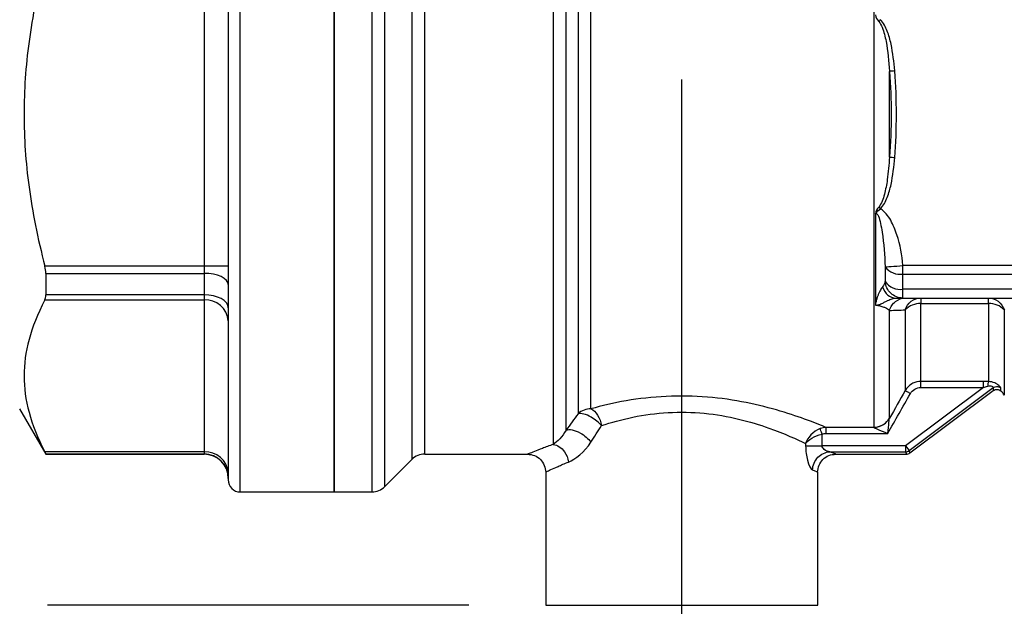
# Model space of a CAD drawing. Header units: inches. Extents: x 0.5 to 21.5, y 0.5 to 16.5.
# Tile 4 of 14: x 5.003 to 6.285, y 7.985 to 8.75. Entities that reach past the tile are written whole.
import ezdxf

# ---------------------------------------------------------------- set-up
doc = ezdxf.new("R2010")
doc.units = ezdxf.units.IN
doc.header["$LTSCALE"] = 2
doc.header["$MEASUREMENT"] = 0
doc.linetypes.add('SLD-Solid', pattern=[0])
doc.layers.add('DIMENSIONS', color=140, linetype='SLD-Solid', lineweight=25)
doc.styles.add('SLDTEXTSTYLE0', font='TXT', dxfattribs={"width": 0.7})
doc.dimstyles.new('SLDDIMSTYLE0', dxfattribs={"dimtxt": 0.169922, "dimasz": 0.26, "dimexe": 0, "dimexo": 0.0625, "dimgap": 0.04248, "dimtad": 0, "dimtih": 1, "dimtoh": 1, "dimrnd": 1e-09, "dimdsep": 46, "dimtxsty": 'SLDTEXTSTYLE0', "dimsah": 1, "dimcen": 0.09, "dimadec": 0, "dimazin": 2, "dimtfac": 1, "dimtmove": 0, "dimatfit": 0, "dimfxl": 0, "dimfrac": 2, "dimtolj": 1, "dimtzin": 12, "dimarcsym": 0})
doc.dimstyles.new('SLDDIMSTYLE1', dxfattribs={"dimtxt": 0.169922, "dimasz": 0.26, "dimexe": 0, "dimexo": 0.0625, "dimgap": 0.04248, "dimtad": 0, "dimtih": 1, "dimtoh": 1, "dimrnd": 1e-09, "dimzin": 12, "dimdsep": 46, "dimtxsty": 'SLDTEXTSTYLE0', "dimsah": 1, "dimcen": 0.09, "dimadec": 0, "dimazin": 3, "dimtfac": 1, "dimtmove": 0, "dimatfit": 0, "dimfxl": 0, "dimfrac": 2, "dimtolj": 1, "dimtzin": 12, "dimarcsym": 0})
doc.dimstyles.new('SLDDIMSTYLE2', dxfattribs={"dimtxt": 0.169922, "dimasz": 0.26, "dimexe": 0, "dimexo": 0.0625, "dimgap": 0.04248, "dimtad": 0, "dimtih": 1, "dimtoh": 1, "dimrnd": 1e-09, "dimzin": 12, "dimdsep": 46, "dimtxsty": 'SLDTEXTSTYLE0', "dimsah": 1, "dimcen": 0.09, "dimadec": 0, "dimazin": 3, "dimtfac": 1, "dimtofl": 0, "dimtmove": 0, "dimatfit": 3, "dimfxl": 0, "dimfrac": 2, "dimtolj": 1, "dimtzin": 12, "dimarcsym": 0})

# ---------------------------------------------------------------- blocks, each defined once
blk = doc.blocks.new('_D_1')
at = {"layer": 'DIMENSIONS'}
for p, q in [((5.8651, 8.6719), (5.8651, 6.9494)), ((6.751, 8.1545), (6.751, 6.9494)), ((5.8651, 7.1994), (5.3651, 7.1994)), ((6.1193, 7.1994), (6.0623, 7.1994)), ((6.0623, 7.1994), (6.0623, 6.9293)), ((6.6243, 7.1994), (6.6813, 7.1994)), ((6.6813, 7.1994), (6.6813, 6.9293)), ((6.751, 7.1994), (7.251, 7.1994)), ((6.0623, 6.9293), (6.1193, 6.9293)), ((6.6813, 6.9293), (6.6243, 6.9293))]:
    blk.add_line(p, q, dxfattribs=at)
for points in [[(5.8651, 7.1994), (5.6051, 7.2394), (5.6051, 7.1594)], [(6.751, 7.1994), (7.011, 7.1594), (7.011, 7.2394)]]:
    blk.add_solid(points, dxfattribs=at)
at = {"layer": 'DIMENSIONS', "char_height": 0.16667, "attachment_point": 1, "style": 'SLDTEXTSTYLE0'}
for s, insert in [('0.89', (6.1193, 7.4522)), ('22.5', (6.1193, 7.1441))]:
    blk.add_mtext(s, dxfattribs=dict(at, insert=insert))
blk = doc.blocks.new('_D_2')
at = {"layer": 'DIMENSIONS'}
for p, q in [((4.9793, 8.1545), (4.9793, 6.2531)), ((6.751, 8.1545), (6.751, 6.2531)), ((4.9793, 6.5031), (4.4793, 6.5031)), ((5.5579, 6.5031), (5.5009, 6.5031)), ((5.5009, 6.5031), (5.5009, 6.233)), ((6.0629, 6.5031), (6.1199, 6.5031)), ((6.1199, 6.5031), (6.1199, 6.233)), ((6.751, 6.5031), (7.251, 6.5031)), ((5.5009, 6.233), (5.5579, 6.233)), ((6.1199, 6.233), (6.0629, 6.233))]:
    blk.add_line(p, q, dxfattribs=at)
for points in [[(4.9793, 6.5031), (4.7193, 6.5431), (4.7193, 6.4631)], [(6.751, 6.5031), (7.011, 6.4631), (7.011, 6.5431)]]:
    blk.add_solid(points, dxfattribs=at)
at = {"layer": 'DIMENSIONS', "char_height": 0.16667, "attachment_point": 1, "style": 'SLDTEXTSTYLE0'}
for s, insert in [('1.77', (5.5579, 6.7559)), ('45.0', (5.5579, 6.4478))]:
    blk.add_mtext(s, dxfattribs=dict(at, insert=insert))
blk = doc.blocks.new('_D_3')
at = {"layer": 'DIMENSIONS'}
for p, q in [((5.7566, 9.9763), (3.4695, 9.9763)), ((3.7195, 9.9763), (3.7195, 9.2819)), ((3.467, 8.9738), (3.4099, 8.9738)), ((3.4099, 8.9738), (3.4099, 8.7037)), ((3.9719, 8.9738), (4.029, 8.9738)), ((4.029, 8.9738), (4.029, 8.7037)), ((3.4099, 8.7037), (3.467, 8.7037)), ((4.029, 8.7037), (3.9719, 8.7037)), ((3.7195, 7.9868), (3.7195, 8.6657)), ((4.9193, 7.9868), (3.4695, 7.9868)), ((5.588, 7.9868), (5.0393, 7.9868))]:
    blk.add_line(p, q, dxfattribs=at)
for points in [[(3.7195, 9.9763), (3.6795, 9.7163), (3.7595, 9.7163)], [(3.7195, 7.9868), (3.7595, 8.2468), (3.6795, 8.2468)]]:
    blk.add_solid(points, dxfattribs=at)
at = {"layer": 'DIMENSIONS', "char_height": 0.16667, "attachment_point": 1, "style": 'SLDTEXTSTYLE0'}
for s, insert in [('1.99', (3.467, 9.2266)), ('50.5', (3.467, 8.9185))]:
    blk.add_mtext(s, dxfattribs=dict(at, insert=insert))

msp = doc.modelspace()

# ---------------------------------------------------------------- linework, layer by layer
for p, q in [((5.2903, 8.1344), (5.2903, 9.1186)), ((5.4124, 9.1186), (5.4124, 8.1344)), ((5.4124, 8.1344), (5.4124, 9.1186)), ((5.4617, 9.1186), (5.4617, 8.1344)), ((5.4784, 8.1413), (5.4784, 9.1117)), ((5.2746, 9.1029), (5.2746, 8.1501)), ((5.5137, 9.0763), (5.5137, 8.1767)), ((5.5304, 8.1836), (5.5304, 9.0694)), ((6.1153, 8.9951), (6.1153, 8.2188)), ((5.6979, 8.9671), (5.6979, 8.1963)), ((5.7146, 8.215), (5.7146, 8.9617)), ((5.7303, 8.9356), (5.7303, 8.2363)), ((5.747, 8.2427), (5.747, 8.9305)), ((5.2431, 8.8246), (5.2431, 8.4284)), ((6.1357, 8.5707), (6.1357, 8.6823)), ((6.1174, 8.4968), (6.1174, 8.3776)), ((5.2431, 8.4284), (5.0358, 8.4284)), ((5.2746, 8.4284), (5.2431, 8.4284)), ((5.2431, 8.4284), (5.2431, 8.4192)), ((6.1301, 8.4276), (6.1301, 8.4087)), ((6.1534, 8.4183), (6.1534, 8.4294)), ((6.6948, 8.4294), (6.1534, 8.4294)), ((5.037, 8.4192), (5.2431, 8.4192)), ((5.037, 8.4192), (5.037, 8.3912)), ((5.2431, 8.4192), (5.2431, 8.3912)), ((6.1534, 8.4183), (6.6933, 8.4183)), ((6.1534, 8.3985), (6.1534, 8.4183)), ((5.2431, 8.3912), (5.037, 8.3912)), ((5.2431, 8.3912), (5.2431, 8.3846)), ((6.3223, 8.3985), (6.1534, 8.3985)), ((6.1534, 8.387), (6.1534, 8.3985)), ((6.1534, 8.387), (6.3092, 8.387)), ((6.1767, 8.387), (6.1767, 8.3798)), ((6.2649, 8.3798), (6.2649, 8.387)), ((5.0358, 8.3846), (5.2431, 8.3846)), ((5.2431, 8.3846), (5.2431, 8.1865)), ((6.1767, 8.3798), (6.2649, 8.3798)), ((6.1767, 8.2783), (6.1767, 8.3798)), ((6.2649, 8.3798), (6.2649, 8.2782)), ((6.1357, 8.2304), (6.1357, 8.3709)), ((6.1562, 8.3716), (6.1562, 8.2664)), ((6.2854, 8.2604), (6.2854, 8.3716)), ((6.2582, 8.2783), (6.1767, 8.2783)), ((6.2582, 8.2705), (6.1568, 8.1945)), ((6.1615, 8.1882), (6.2709, 8.2703)), ((6.1625, 8.1852), (6.2709, 8.2664)), ((6.1767, 8.2705), (6.2582, 8.2705)), ((5.0029, 8.2427), (5.037, 8.1836)), ((6.0481, 8.1945), (6.0481, 8.2097)), ((6.1154, 8.2184), (6.0535, 8.2184)), ((6.0535, 8.2106), (6.1335, 8.2106)), ((6.0266, 8.1974), (6.0281, 8.1992)), ((6.0266, 8.1974), (6.0266, 8.1945)), ((5.2431, 8.1865), (5.0358, 8.1865)), ((5.037, 8.1839), (5.037, 8.1836)), ((5.037, 8.1839), (5.2431, 8.1839)), ((5.037, 8.1836), (5.2431, 8.1836)), ((5.2431, 8.1865), (5.2431, 8.1839)), ((5.2431, 8.1839), (5.2431, 8.1836)), ((5.5304, 8.1836), (5.6644, 8.1836)), ((6.1568, 8.1945), (6.0481, 8.1945)), ((6.0583, 8.1867), (6.1568, 8.1867)), ((6.0658, 8.1836), (6.1579, 8.1836)), ((6.1568, 8.1945), (6.1568, 8.1867)), ((6.1568, 8.1945), (6.1615, 8.1882)), ((5.4784, 8.1413), (5.5137, 8.1767)), ((5.688, 8.16), (5.688, 7.9868)), ((6.0423, 7.9868), (6.0423, 8.1601)), ((5.2903, 8.1344), (5.4124, 8.1344)), ((5.4124, 8.1344), (5.4617, 8.1344)), ((5.688, 7.9868), (6.0423, 7.9868))]:
    msp.add_line(p, q)
at = {"flags": 128}
for points in [[(5.2746, 8.4045), (5.274, 8.4074), (5.2722, 8.4101), (5.2693, 8.4127), (5.2654, 8.4149), (5.2606, 8.4167), (5.2552, 8.4181), (5.2492, 8.4189), (5.2431, 8.4192)], [(5.2746, 8.3745), (5.274, 8.3777), (5.2722, 8.3809), (5.2693, 8.3838), (5.2654, 8.3863), (5.2606, 8.3884), (5.2552, 8.3899), (5.2492, 8.3909), (5.2431, 8.3912)]]:
    msp.add_lwpolyline(points, dxfattribs=at)
for centre, radius, start, end in [((6.1498, 8.4431), 0.0251, 218.2249, 278.2792), ((6.15, 8.4224), 0.0242, 214.7081, 278.0877), ((5.2451, 8.355), 0.0296, 4.4019, 93.8113), ((6.1755, 8.3531), 0.0267, 87.5371, 136.2571), ((6.266, 8.3531), 0.0267, 43.7429, 92.4629), ((6.2649, 8.2486), 0.0236, 30, 47.2466), ((5.7468, 8.2181), 0.0246, 89.6715, 132.3996), ((5.2451, 8.157), 0.0296, 4.4019, 93.8113), ((5.2431, 8.1524), 0.0315, 0.0192, 90.0191), ((5.2431, 8.1521), 0.0315, 0, 90), ((5.5304, 8.16), 0.0236, 90, 135), ((5.2903, 8.1501), 0.0157, 180, 270), ((5.4617, 8.158), 0.0236, 270, 315)]:
    msp.add_arc(centre, radius, start, end)
for points, knots in [([(5.0358, 8.8246), (5.0262, 8.7876), (5.0195, 8.7538), (5.0107, 8.6888), (5.0086, 8.6577), (5.0086, 8.5954), (5.0107, 8.5642), (5.0195, 8.4992), (5.0262, 8.4654), (5.0358, 8.4284)], [0, 0, 0, 0, 0.25, 0.25, 0.5, 0.5, 0.75, 0.75, 1, 1, 1, 1]), ([(6.1174, 8.7562), (6.1174, 8.7562), (6.1174, 8.7561), (6.1178, 8.7527), (6.1198, 8.7499), (6.1218, 8.7475)], [-0.02794877, -0.02794877, -0.02794877, -0.02794877, -0.02768405, -0.02768405, 0, 0, 0, 0]), ([(6.1239, 8.7497), (6.1235, 8.7493), (6.1228, 8.7485), (6.1221, 8.7478), (6.1218, 8.7475)], [0, 0, 0, 0, 0.571429, 1, 1, 1, 1]), ([(6.1218, 8.7475), (6.1254, 8.743), (6.1286, 8.7339), (6.1335, 8.7121), (6.1349, 8.6955), (6.1357, 8.6823)], [0, 0, 0, 0, 0.0510557, 0.0765836, 0.1786951, 0.1786951, 0.1786951, 0.1786951]), ([(6.1426, 8.6829), (6.1416, 8.6946), (6.1403, 8.7064), (6.1366, 8.7236), (6.135, 8.7293), (6.1308, 8.7403), (6.1281, 8.7456), (6.1239, 8.7497)], [0, 0, 0, 0, 0.5, 0.5, 0.75, 0.75, 1, 1, 1, 1]), ([(6.1426, 8.6829), (6.1414, 8.6828), (6.1386, 8.6826), (6.1365, 8.6824), (6.1357, 8.6823)], [0, 0, 0, 0, 0.428571, 1, 1, 1, 1]), ([(6.1357, 8.5707), (6.1351, 8.5608), (6.1338, 8.5443), (6.1296, 8.5221), (6.1254, 8.51), (6.1218, 8.5055)], [0, 0, 0, 0, 0.0765836, 0.1276393, 0.1786951, 0.1786951, 0.1786951, 0.1786951]), ([(6.1239, 8.5033), (6.1281, 8.5074), (6.1308, 8.5127), (6.135, 8.5238), (6.1366, 8.5294), (6.1403, 8.5466), (6.1416, 8.5585), (6.1426, 8.5701)], [0, 0, 0, 0, 0.25, 0.25, 0.5, 0.5, 1, 1, 1, 1]), ([(6.1357, 8.5707), (6.1365, 8.5706), (6.1386, 8.5705), (6.1414, 8.5702), (6.1426, 8.5701)], [0, 0, 0, 0, 0.571429, 1, 1, 1, 1]), ([(6.1218, 8.5055), (6.1198, 8.5031), (6.1178, 8.5003), (6.1174, 8.4969), (6.1174, 8.4969), (6.1174, 8.4968)], [-0.02768405, -0.02768405, -0.02768405, -0.02768405, 0, 0, 0.00026472, 0.00026472, 0.00026472, 0.00026472]), ([(6.1174, 8.4968), (6.1174, 8.4969), (6.1174, 8.4969), (6.1198, 8.4999), (6.1217, 8.5015), (6.1239, 8.5033)], [-0.02768405, -0.02768405, -0.02768405, -0.02768405, -0.02741932, -0.02741932, 0.00026472, 0.00026472, 0.00026472, 0.00026472]), ([(6.1218, 8.5055), (6.1221, 8.5052), (6.1228, 8.5045), (6.1235, 8.5037), (6.1239, 8.5033)], [0, 0, 0, 0, 0.428571, 1, 1, 1, 1]), ([(6.1534, 8.4294), (6.1524, 8.443), (6.1491, 8.4598), (6.1431, 8.4758), (6.1404, 8.4822), (6.139, 8.4853), (6.1357, 8.4913), (6.1329, 8.4956), (6.1294, 8.4992), (6.1268, 8.5015), (6.1255, 8.5025), (6.1239, 8.5033)], [0, 0, 0, 0, 0.5, 0.625, 0.625, 0.75, 0.75, 0.875, 0.9375, 0.9375, 1, 1, 1, 1]), ([(6.1174, 8.4968), (6.1184, 8.4977), (6.12, 8.4969), (6.1235, 8.4892), (6.1277, 8.4655), (6.1297, 8.4424), (6.1301, 8.4276)], [0.0303791, 0.0303791, 0.0303791, 0.0303791, 0.0549602, 0.0631539, 0.1287035, 0.2598026, 0.2598026, 0.2598026, 0.2598026]), ([(6.1269, 8.4017), (6.1264, 8.4012), (6.1255, 8.3999), (6.1239, 8.3975), (6.1224, 8.3945), (6.1209, 8.391), (6.1194, 8.387), (6.1184, 8.3834), (6.1178, 8.3806), (6.1176, 8.3791), (6.1175, 8.3783), (6.1174, 8.3779), (6.1174, 8.3776), (6.1174, 8.3776), (6.1174, 8.3776)], [-0.1124553, -0.1124553, -0.1124553, -0.1124553, -0.0964203, -0.0803853, -0.0643503, -0.0483153, -0.0322802, -0.0162452, -0.0082277, -0.0042189, -0.0022146, -0.0002102, -0.0002102, 0, 0, 0, 0]), ([(6.1174, 8.3776), (6.1176, 8.3776), (6.1178, 8.3776), (6.1192, 8.3777), (6.12, 8.3779), (6.1218, 8.3783), (6.1237, 8.379), (6.1268, 8.3803), (6.13, 8.382), (6.1335, 8.3838), (6.1365, 8.3852), (6.1392, 8.3862), (6.1417, 8.3869), (6.1431, 8.387), (6.1437, 8.387)], [-0.1124553, -0.1124553, -0.1124553, -0.1124553, -0.1122451, -0.1122451, -0.1102408, -0.1082364, -0.1042276, -0.0962101, -0.0801751, -0.0641401, -0.0481051, -0.03207, -0.016035, 0, 0, 0, 0]), ([(5.0358, 8.3846), (5.0262, 8.3661), (5.0195, 8.3492), (5.0107, 8.3167), (5.0086, 8.3011), (5.0086, 8.27), (5.0107, 8.2544), (5.0195, 8.2219), (5.0262, 8.205), (5.0358, 8.1865)], [0, 0, 0, 0, 0.25, 0.25, 0.5, 0.5, 0.75, 0.75, 1, 1, 1, 1]), ([(6.1174, 8.3776), (6.1215, 8.3774), (6.1261, 8.3764), (6.1297, 8.3749), (6.1303, 8.3747)], [0.07478361, 0.07478361, 0.07478361, 0.07478361, 0.13725588, 0.14932112, 0.14932112, 0.14932112, 0.14932112]), ([(6.1767, 8.2783), (6.1731, 8.2783), (6.1648, 8.2764), (6.1585, 8.2705), (6.1562, 8.2664)], [0, 0, 0, 0, 0.01794735, 0.04187714, 0.04187714, 0.04187714, 0.04187714]), ([(6.1767, 8.2705), (6.1767, 8.2726), (6.1767, 8.2762), (6.1767, 8.278), (6.1767, 8.2783)], [0, 0, 0, 0, 0.571429, 1, 1, 1, 1]), ([(6.2582, 8.2705), (6.2582, 8.2724), (6.2582, 8.2742), (6.2582, 8.277), (6.2582, 8.278), (6.2582, 8.2783)], [0, 0, 0, 0, 0.5, 0.5, 1, 1, 1, 1]), ([(6.2649, 8.2782), (6.2647, 8.2779), (6.2641, 8.2766), (6.2638, 8.2738), (6.2637, 8.2721)], [0, 0, 0, 0, 0.428571, 1, 1, 1, 1]), ([(6.2637, 8.2721), (6.2652, 8.2725), (6.268, 8.2727), (6.2706, 8.2715), (6.271, 8.2706), (6.2709, 8.2703)], [0.3096902, 0.3096902, 0.3096902, 0.3096902, 0.32422302, 0.33875584, 0.36055508, 0.36055508, 0.36055508, 0.36055508]), ([(6.2809, 8.2698), (6.2809, 8.2702), (6.2796, 8.2723), (6.2733, 8.2768), (6.2677, 8.2781), (6.2649, 8.2782)], [0.3096902, 0.3096902, 0.3096902, 0.3096902, 0.33148943, 0.34602226, 0.36055508, 0.36055508, 0.36055508, 0.36055508]), ([(6.2709, 8.2703), (6.2725, 8.2715), (6.2763, 8.2724), (6.2797, 8.2708), (6.2809, 8.2698)], [0, 0, 0, 0, 0.571429, 1, 1, 1, 1]), ([(6.0535, 8.2184), (6.0413, 8.2234), (5.9997, 8.2402), (5.9007, 8.2628), (5.8075, 8.2579), (5.761, 8.2466), (5.747, 8.2427)], [3.2313085, 3.2313085, 3.2313085, 3.2313085, 3.5029802, 3.7746518, 4.0463235, 4.1821594, 4.1821594, 4.1821594, 4.1821594]), ([(6.163, 8.2625), (6.1616, 8.2634), (6.1582, 8.2653), (6.1564, 8.2663), (6.1562, 8.2664)], [0, 0, 0, 0, 0.428571, 1, 1, 1, 1]), ([(6.163, 8.2625), (6.1644, 8.2649), (6.1664, 8.267), (6.1712, 8.2698), (6.1739, 8.2705), (6.1767, 8.2705)], [0, 0, 0, 0, 0.5, 0.5, 1, 1, 1, 1]), ([(6.2709, 8.2665), (6.2716, 8.2669), (6.2732, 8.2679), (6.276, 8.2682), (6.2787, 8.2676), (6.2802, 8.2665), (6.2809, 8.2659)], [0, 0, 0, 0, 0.249965, 0.499932, 0.749733, 1, 1, 1, 1]), ([(5.7609, 8.2208), (5.7573, 8.2248), (5.749, 8.2315), (5.7372, 8.2366), (5.7321, 8.2368), (5.7303, 8.2363)], [0, 0, 0, 0, 0.428571, 0.714286, 1, 1, 1, 1]), ([(5.7609, 8.2208), (5.7733, 8.2249), (5.8143, 8.2368), (5.8965, 8.242), (5.98, 8.2192), (6.0155, 8.2028), (6.0266, 8.1974)], [3.2313085, 3.2313085, 3.2313085, 3.2313085, 3.3671443, 3.638816, 3.9104877, 4.1453473, 4.1453473, 4.1453473, 4.1453473]), ([(6.1153, 8.2188), (6.1194, 8.2188), (6.1235, 8.2199), (6.1307, 8.224), (6.1337, 8.2269), (6.1357, 8.2304)], [0, 0, 0, 0, 0.5, 0.5, 1, 1, 1, 1]), ([(6.1154, 8.2184), (6.1201, 8.2184), (6.1282, 8.221), (6.1339, 8.2272), (6.1357, 8.2302)], [0, 0, 0, 0, 0.571429, 1, 1, 1, 1]), ([(6.1335, 8.2106), (6.1335, 8.2107), (6.1335, 8.2107), (6.1341, 8.216), (6.1349, 8.223), (6.1355, 8.2286), (6.1356, 8.2298), (6.1357, 8.2302)], [-0.1222968, -0.1222968, -0.1222968, -0.1222968, -0.1215594, -0.1215594, -0.0486238, -0.0243119, 0, 0, 0, 0]), ([(5.7146, 8.215), (5.7166, 8.2159), (5.7222, 8.2161), (5.7351, 8.211), (5.7437, 8.2037), (5.747, 8.1993)], [0, 0, 0, 0, 0.285714, 0.571429, 1, 1, 1, 1]), ([(6.0457, 8.2169), (6.0358, 8.2133), (6.029, 8.205), (6.0266, 8.1975), (6.0266, 8.1974), (6.0266, 8.1974)], [-0.05562829, -0.05562829, -0.05562829, -0.05562829, -0.00035285, -0.00035285, 0, 0, 0, 0]), ([(6.0266, 8.1974), (6.0266, 8.1974), (6.0266, 8.1975), (6.03, 8.2022), (6.0378, 8.2074), (6.0481, 8.2097)], [-0.05562829, -0.05562829, -0.05562829, -0.05562829, -0.05527544, -0.05527544, 0, 0, 0, 0]), ([(6.0535, 8.2106), (6.0535, 8.2122), (6.0535, 8.2159), (6.0535, 8.218), (6.0535, 8.2184)], [0, 0, 0, 0, 0.428571, 1, 1, 1, 1]), ([(6.1154, 8.2184), (6.1157, 8.2183), (6.1168, 8.2178), (6.122, 8.2155), (6.1285, 8.2127), (6.1334, 8.2106), (6.1334, 8.2106), (6.1335, 8.2106)], [-0.1222968, -0.1222968, -0.1222968, -0.1222968, -0.0979849, -0.073673, -0.0007374, -0.0007374, 0, 0, 0, 0]), ([(5.6979, 8.1963), (5.6929, 8.1945), (5.6829, 8.1909), (5.6727, 8.1868), (5.6658, 8.1841), (5.6649, 8.1838), (5.6644, 8.1836)], [0, 0, 0, 0, 0.250861, 0.502842, 0.754526, 1, 1, 1, 1]), ([(5.6979, 8.1963), (5.7006, 8.1959), (5.706, 8.1938), (5.714, 8.1861), (5.717, 8.1782), (5.7176, 8.1734)], [0, 0, 0, 0, 0.285714, 0.571429, 1, 1, 1, 1]), ([(5.6644, 8.1836), (5.6644, 8.1836), (5.6644, 8.1836), (5.6645, 8.1836), (5.6646, 8.1837)], [0, 0, 0, 0, 0.113555, 1, 1, 1, 1]), ([(5.6644, 8.1836), (5.6675, 8.1833), (5.6737, 8.1825), (5.6815, 8.1771), (5.6869, 8.1693), (5.6877, 8.1631), (5.688, 8.16)], [0, 0, 0, 0, 0.250126, 0.500003, 0.749904, 1, 1, 1, 1]), ([(6.0266, 8.1945), (6.0266, 8.1878), (6.0288, 8.1722), (6.0334, 8.1642), (6.0356, 8.1632)], [0, 0, 0, 0, 0.0509791, 0.1189512, 0.1189512, 0.1189512, 0.1189512]), ([(6.0266, 8.1945), (6.0285, 8.1945), (6.0315, 8.1945), (6.0391, 8.1945), (6.0436, 8.1945), (6.0481, 8.1945)], [0, 0, 0, 0, 0.5, 0.5, 1, 1, 1, 1]), ([(6.0422, 8.1601), (6.0426, 8.1632), (6.0434, 8.1693), (6.0488, 8.1772), (6.0566, 8.1826), (6.0628, 8.1833), (6.0658, 8.1837)], [0, 0, 0, 0, 0.250189, 0.500172, 0.750036, 1, 1, 1, 1]), ([(6.0583, 8.1867), (6.0559, 8.1869), (6.0506, 8.1889), (6.0481, 8.1928), (6.0481, 8.1945)], [0, 0, 0, 0, 0.0679721, 0.1189512, 0.1189512, 0.1189512, 0.1189512]), ([(6.1568, 8.1867), (6.1573, 8.1867), (6.1585, 8.1868), (6.1601, 8.1873), (6.161, 8.1879), (6.1615, 8.1882)], [0, 0, 0, 0, 0.333409, 0.666591, 1, 1, 1, 1]), ([(5.688, 8.16), (5.6883, 8.1602), (5.6889, 8.1607), (5.6944, 8.1633), (5.7035, 8.1674), (5.7128, 8.1714), (5.7176, 8.1734)], [0, 0, 0, 0, 0.2294217, 0.4730231, 0.7296473, 1, 1, 1, 1])]:
    msp.add_open_spline(points, degree=3, knots=knots)
for points in [[(6.1357, 8.6823), (6.1388, 8.6452), (6.1388, 8.6078), (6.1357, 8.5707)], [(6.1426, 8.5701), (6.1456, 8.6076), (6.1456, 8.6454), (6.1426, 8.6829)], [(5.037, 8.4192), (5.037, 8.4221), (5.0366, 8.4253), (5.0358, 8.4284)], [(6.1301, 8.4276), (6.1309, 8.4277), (6.1366, 8.4281), (6.1478, 8.429), (6.1534, 8.4294)], [(6.1301, 8.4087), (6.1297, 8.4062), (6.1286, 8.4037), (6.1269, 8.4017)], [(6.1269, 8.4017), (6.1282, 8.3974), (6.1329, 8.3898), (6.1401, 8.387), (6.1437, 8.387)], [(6.1534, 8.387), (6.1476, 8.387), (6.1361, 8.3916), (6.1306, 8.4028), (6.1301, 8.4087)], [(5.0358, 8.3846), (5.0366, 8.3862), (5.037, 8.3884), (5.037, 8.3912)], [(6.1357, 8.3709), (6.1372, 8.3756), (6.1428, 8.3838), (6.1517, 8.387), (6.1562, 8.387)], [(6.1437, 8.387), (6.1489, 8.387), (6.1523, 8.387), (6.1534, 8.387)], [(6.1562, 8.3716), (6.1577, 8.3761), (6.1634, 8.384), (6.1722, 8.387), (6.1767, 8.387)], [(6.2649, 8.387), (6.2693, 8.387), (6.2781, 8.384), (6.2838, 8.3761), (6.2854, 8.3716)], [(6.1303, 8.3747), (6.1326, 8.3736), (6.1344, 8.3723), (6.1357, 8.3709)], [(6.1357, 8.3709), (6.1428, 8.3711), (6.1496, 8.3714), (6.1562, 8.3716)], [(6.2649, 8.2782), (6.2627, 8.2783), (6.2604, 8.2783), (6.2582, 8.2783)], [(6.2582, 8.2705), (6.26, 8.2711), (6.2619, 8.2716), (6.2637, 8.2721)], [(6.1335, 8.2106), (6.1433, 8.2279), (6.1532, 8.2452), (6.163, 8.2625)], [(6.1562, 8.2664), (6.1494, 8.2544), (6.1426, 8.2424), (6.1357, 8.2304)], [(6.2709, 8.2703), (6.2709, 8.2677), (6.2709, 8.2665), (6.2709, 8.2665)], [(6.2809, 8.2659), (6.2809, 8.2659), (6.2809, 8.2672), (6.2809, 8.2698)], [(5.7303, 8.2363), (5.7249, 8.2291), (5.7197, 8.222), (5.7146, 8.215)], [(5.747, 8.2427), (5.7501, 8.2413), (5.7562, 8.2353), (5.76, 8.2256), (5.7609, 8.2208)], [(5.747, 8.1993), (5.7516, 8.2063), (5.7562, 8.2135), (5.7609, 8.2208)], [(6.1357, 8.2302), (6.1357, 8.2302), (6.1357, 8.2303), (6.1357, 8.2304)], [(5.7146, 8.215), (5.7096, 8.2061), (5.7031, 8.2), (5.6979, 8.1963)], [(6.0535, 8.2184), (6.0509, 8.2183), (6.0482, 8.2178), (6.0457, 8.2169)], [(6.0481, 8.2097), (6.047, 8.213), (6.046, 8.2161), (6.0457, 8.2169)], [(6.0481, 8.2097), (6.0499, 8.2103), (6.0517, 8.2106), (6.0535, 8.2106)], [(6.1153, 8.2188), (6.1153, 8.2187), (6.1153, 8.2185), (6.1154, 8.2184)], [(5.7176, 8.1734), (5.7268, 8.1773), (5.7382, 8.1855), (5.747, 8.1993)], [(5.037, 8.1839), (5.037, 8.184), (5.0366, 8.1849), (5.0358, 8.1865)], [(6.0356, 8.1632), (6.0358, 8.1692), (6.0408, 8.1812), (6.0525, 8.1865), (6.0583, 8.1867)], [(6.0658, 8.1837), (6.0658, 8.1837), (6.0633, 8.1847), (6.0583, 8.1867)], [(6.1568, 8.1867), (6.1575, 8.1846), (6.1578, 8.1836), (6.1578, 8.1836)], [(6.1578, 8.1836), (6.1586, 8.1837), (6.1603, 8.1838), (6.1618, 8.1847), (6.1625, 8.1852)], [(6.1625, 8.1852), (6.1625, 8.1852), (6.1622, 8.1862), (6.1615, 8.1882)], [(6.0356, 8.1632), (6.04, 8.1611), (6.0422, 8.1601), (6.0422, 8.1601)]]:
    msp.add_open_spline(points, degree=3)

# ---------------------------------------------------------------- dimensions: what is measured, and where the dimension line sits
at = {"layer": 'DIMENSIONS'}
dim = msp.add_linear_dim(base=(3.7195, 9.9763), p1=(5.688, 7.9868), p2=(5.8566, 9.9763), angle=90, dimstyle='SLDDIMSTYLE2', dxfattribs=at)
dim.commit()
dim.dimension.update_dxf_attribs({"geometry": '_D_3', "text_midpoint": (3.7195, 8.9738), "dimtype": 160})
for base, p1, p2, dimstyle, picture, middle in [((6.751, 7.1994), (5.8651, 8.7719), (6.751, 8.2545), 'SLDDIMSTYLE0', '_D_1', (6.3718, 7.1994)), ((4.9793, 6.5031), (6.751, 8.2545), (4.9793, 8.2545), 'SLDDIMSTYLE1', '_D_2', (5.8104, 6.5031))]:
    dim = msp.add_linear_dim(base=base, p1=p1, p2=p2, dimstyle=dimstyle, dxfattribs=at)
    dim.commit()
    dim.dimension.update_dxf_attribs({"geometry": picture, "text_midpoint": middle, "dimtype": 160})

doc.saveas('drawing.dxf')
